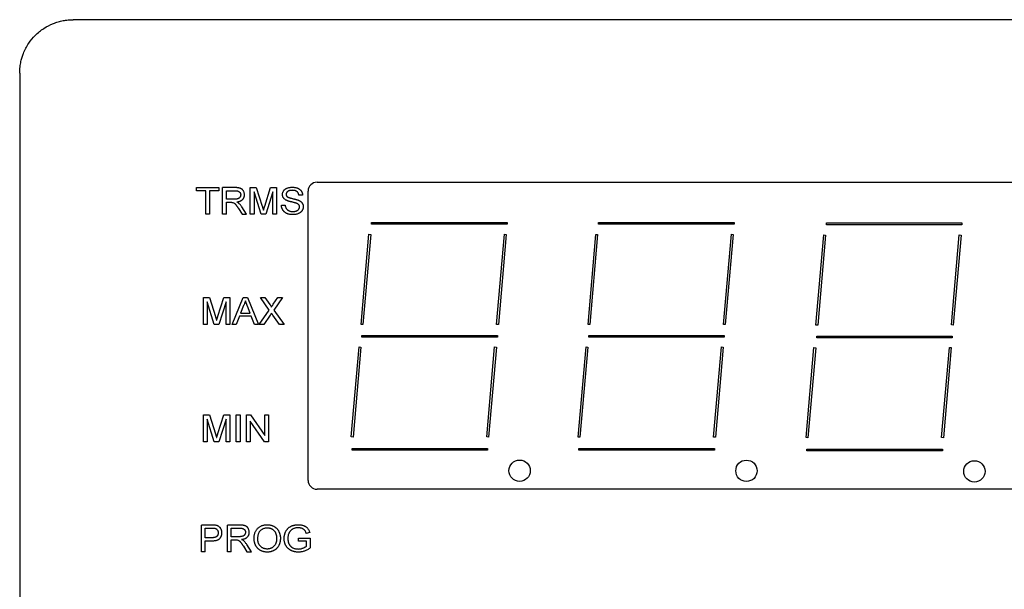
# Model space of a CAD drawing. Header units: millimetres. Extents: x 0 to 432, y 0 to 279.
# Tile 5 of 11: x 107 to 162, y 104 to 136. Entities that reach past the tile are written whole.
import ezdxf

# ---------------------------------------------------------------- set-up
doc = ezdxf.new("R2010")
doc.units = ezdxf.units.MM

msp = doc.modelspace()

# ---------------------------------------------------------------- linework, layer by layer
for p, q in [((199.96, 136.039), (109.96, 136.039)), ((106.96, 133.039), (106.96, 101.424)), ((123.68, 126.911), (186.23, 126.911)), ((116.908, 126.607), (118.158, 126.607)), ((116.908, 126.434), (116.908, 126.607)), ((117.427, 126.434), (116.908, 126.434)), ((117.427, 125.107), (117.427, 126.434)), ((118.158, 126.434), (117.639, 126.434)), ((117.639, 126.434), (117.639, 125.107)), ((118.158, 126.607), (118.158, 126.434)), ((119.057, 126.607), (118.37, 126.607)), ((118.37, 125.107), (118.37, 126.607)), ((118.581, 126.434), (119.065, 126.434)), ((118.581, 125.954), (118.581, 126.434)), ((119.927, 125.107), (119.927, 126.607)), ((119.927, 126.607), (120.263, 126.607)), ((120.538, 125.107), (120.139, 126.377)), ((120.139, 126.377), (120.139, 125.107)), ((120.263, 126.607), (120.6, 125.555)), ((120.742, 125.573), (121.074, 126.607)), ((121.197, 126.377), (120.795, 125.107)), ((121.074, 126.607), (121.408, 126.607)), ((121.197, 125.107), (121.197, 126.377)), ((121.408, 126.607), (121.408, 125.107)), ((123.18, 110.161), (123.18, 126.411)), ((119.016, 125.954), (118.581, 125.954)), ((118.581, 125.781), (118.816, 125.781)), ((118.581, 125.107), (118.581, 125.781)), ((122.87, 126.184), (122.658, 126.184)), ((119.269, 125.424), (119.471, 125.107)), ((119.719, 125.107), (119.456, 125.521)), ((121.677, 125.627), (121.889, 125.627)), ((117.639, 125.107), (117.427, 125.107)), ((118.581, 125.107), (118.37, 125.107)), ((119.471, 125.107), (119.719, 125.107)), ((120.139, 125.107), (119.927, 125.107)), ((120.795, 125.107), (120.538, 125.107)), ((121.408, 125.107), (121.197, 125.107)), ((126.753, 124.555), (126.753, 124.655)), ((126.753, 124.655), (134.373, 124.655)), ((134.373, 124.655), (134.373, 124.555)), ((139.512, 124.552), (139.512, 124.652)), ((139.512, 124.652), (147.132, 124.652)), ((147.132, 124.652), (147.132, 124.552)), ((152.331, 124.52), (152.331, 124.62)), ((152.331, 124.62), (159.951, 124.62)), ((159.951, 124.62), (159.951, 124.52)), ((134.373, 124.555), (126.753, 124.555)), ((147.132, 124.552), (139.512, 124.552)), ((159.951, 124.52), (152.331, 124.52)), ((126.161, 118.922), (126.604, 123.983)), ((126.703, 123.974), (126.261, 118.914)), ((126.604, 123.983), (126.703, 123.974)), ((133.781, 118.925), (134.224, 123.986)), ((134.324, 123.977), (133.881, 118.916)), ((134.224, 123.986), (134.324, 123.977)), ((138.92, 118.92), (139.362, 123.98)), ((139.462, 123.972), (139.019, 118.911)), ((139.362, 123.98), (139.462, 123.972)), ((146.54, 118.922), (146.983, 123.983)), ((147.082, 123.974), (146.639, 118.913)), ((146.983, 123.983), (147.082, 123.974)), ((151.739, 118.887), (152.181, 123.948)), ((152.281, 123.939), (151.838, 118.878)), ((152.181, 123.948), (152.281, 123.939)), ((159.359, 118.89), (159.801, 123.95)), ((159.901, 123.942), (159.458, 118.881)), ((159.801, 123.95), (159.901, 123.942)), ((117.295, 118.924), (117.295, 120.424)), ((117.295, 120.424), (117.631, 120.424)), ((117.906, 118.924), (117.507, 120.193)), ((117.507, 120.193), (117.507, 118.924)), ((117.631, 120.424), (117.968, 119.371)), ((118.11, 119.389), (118.442, 120.424)), ((118.564, 120.193), (118.163, 118.924)), ((118.442, 120.424), (118.776, 120.424)), ((118.564, 118.924), (118.564, 120.193)), ((118.776, 120.424), (118.776, 118.924)), ((118.916, 118.924), (119.533, 120.424)), ((119.533, 120.424), (119.769, 120.424)), ((119.769, 120.424), (120.386, 118.924)), ((120.497, 120.424), (120.754, 120.424)), ((120.992, 119.73), (120.497, 120.424)), ((120.754, 120.424), (121.03, 120.037)), ((121.219, 120.05), (121.484, 120.424)), ((121.747, 120.424), (121.252, 119.726)), ((121.484, 120.424), (121.747, 120.424)), ((119.546, 119.978), (119.385, 119.558)), ((119.917, 119.558), (119.767, 119.949)), ((120.42, 118.924), (120.992, 119.73)), ((121.252, 119.726), (121.824, 118.924)), ((119.319, 119.385), (119.141, 118.924)), ((119.983, 119.385), (119.319, 119.385)), ((119.385, 119.558), (119.917, 119.558)), ((120.161, 118.924), (119.983, 119.385)), ((121.053, 119.445), (120.683, 118.924)), ((121.567, 118.924), (121.192, 119.449)), ((117.507, 118.924), (117.295, 118.924)), ((118.163, 118.924), (117.906, 118.924)), ((118.776, 118.924), (118.564, 118.924)), ((119.141, 118.924), (118.916, 118.924)), ((120.386, 118.924), (120.161, 118.924)), ((120.683, 118.924), (120.42, 118.924)), ((121.824, 118.924), (121.567, 118.924)), ((126.261, 118.914), (126.161, 118.922)), ((133.881, 118.916), (133.781, 118.925)), ((139.019, 118.911), (138.92, 118.92)), ((146.639, 118.913), (146.54, 118.922)), ((151.838, 118.878), (151.739, 118.887)), ((159.458, 118.881), (159.359, 118.89)), ((126.203, 118.205), (126.203, 118.305)), ((126.203, 118.305), (133.823, 118.305)), ((133.823, 118.205), (126.203, 118.205)), ((133.823, 118.305), (133.823, 118.205)), ((138.962, 118.202), (138.962, 118.302)), ((138.962, 118.302), (146.582, 118.302)), ((146.582, 118.202), (138.962, 118.202)), ((146.582, 118.302), (146.582, 118.202)), ((151.781, 118.17), (151.781, 118.27)), ((151.781, 118.27), (159.401, 118.27)), ((159.401, 118.17), (151.781, 118.17)), ((159.401, 118.27), (159.401, 118.17)), ((125.608, 112.597), (126.05, 117.657)), ((126.15, 117.648), (125.707, 112.588)), ((126.05, 117.657), (126.15, 117.648)), ((133.228, 112.599), (133.67, 117.66)), ((133.77, 117.651), (133.327, 112.59)), ((133.67, 117.66), (133.77, 117.651)), ((138.366, 112.594), (138.809, 117.654)), ((138.909, 117.646), (138.466, 112.585)), ((138.809, 117.654), (138.909, 117.646)), ((145.986, 112.596), (146.429, 117.657)), ((146.529, 117.648), (146.086, 112.588)), ((146.429, 117.657), (146.529, 117.648)), ((151.185, 112.561), (151.628, 117.622)), ((151.727, 117.613), (151.285, 112.553)), ((151.628, 117.622), (151.727, 117.613)), ((158.805, 112.564), (159.248, 117.625)), ((159.348, 117.616), (158.905, 112.555)), ((159.248, 117.625), (159.348, 117.616)), ((117.295, 112.333), (117.295, 113.833)), ((117.295, 113.833), (117.631, 113.833)), ((117.906, 112.333), (117.507, 113.602)), ((117.507, 113.602), (117.507, 112.333)), ((117.631, 113.833), (117.968, 112.78)), ((118.11, 112.798), (118.442, 113.833)), ((118.564, 113.602), (118.163, 112.333)), ((118.442, 113.833), (118.776, 113.833)), ((118.564, 112.333), (118.564, 113.602)), ((118.776, 113.833), (118.776, 112.333)), ((119.141, 113.833), (119.353, 113.833)), ((119.141, 112.333), (119.141, 113.833)), ((119.353, 113.833), (119.353, 112.333)), ((119.718, 112.333), (119.718, 113.833)), ((119.718, 113.833), (119.943, 113.833)), ((119.943, 113.833), (120.738, 112.686)), ((120.738, 113.833), (120.949, 113.833)), ((120.738, 112.686), (120.738, 113.833)), ((120.949, 113.833), (120.949, 112.333)), ((120.724, 112.333), (119.93, 113.48)), ((119.93, 113.48), (119.93, 112.333)), ((125.707, 112.588), (125.608, 112.597)), ((133.327, 112.59), (133.228, 112.599)), ((138.466, 112.585), (138.366, 112.594)), ((146.086, 112.588), (145.986, 112.596)), ((151.285, 112.553), (151.185, 112.561)), ((158.905, 112.555), (158.805, 112.564)), ((117.507, 112.333), (117.295, 112.333)), ((118.163, 112.333), (117.906, 112.333)), ((118.776, 112.333), (118.564, 112.333)), ((119.353, 112.333), (119.141, 112.333)), ((119.93, 112.333), (119.718, 112.333)), ((120.949, 112.333), (120.724, 112.333)), ((125.653, 111.855), (125.653, 111.955)), ((125.653, 111.955), (133.273, 111.955)), ((133.273, 111.855), (125.653, 111.855)), ((133.273, 111.955), (133.273, 111.855)), ((138.412, 111.852), (138.412, 111.952)), ((138.412, 111.952), (146.032, 111.952)), ((146.032, 111.852), (138.412, 111.852)), ((146.032, 111.952), (146.032, 111.852)), ((151.231, 111.82), (151.231, 111.92)), ((151.231, 111.92), (158.851, 111.92)), ((158.851, 111.92), (158.851, 111.82)), ((158.851, 111.82), (151.231, 111.82)), ((186.23, 109.661), (123.68, 109.661)), ((117.179, 106.149), (117.179, 107.649)), ((117.749, 107.649), (117.179, 107.649)), ((117.39, 107.476), (117.768, 107.476)), ((117.39, 106.937), (117.39, 107.476)), ((118.64, 106.149), (118.64, 107.649)), ((119.327, 107.649), (118.64, 107.649)), ((118.852, 107.476), (119.335, 107.476)), ((118.852, 106.995), (118.852, 107.476)), ((117.772, 106.937), (117.39, 106.937)), ((119.286, 106.995), (118.852, 106.995)), ((122.64, 106.745), (122.64, 106.918)), ((122.64, 106.918), (123.294, 106.918)), ((123.269, 107.226), (123.075, 107.178)), ((123.294, 106.918), (123.294, 106.363)), ((117.39, 106.764), (117.773, 106.764)), ((117.39, 106.149), (117.39, 106.764)), ((118.852, 106.822), (119.086, 106.822)), ((118.852, 106.149), (118.852, 106.822)), ((119.539, 106.466), (119.742, 106.149)), ((119.99, 106.149), (119.726, 106.563)), ((123.082, 106.745), (122.64, 106.745)), ((123.082, 106.461), (123.082, 106.745)), ((117.39, 106.149), (117.179, 106.149)), ((118.852, 106.149), (118.64, 106.149)), ((119.742, 106.149), (119.99, 106.149))]:
    msp.add_line(p, q)
for centre in [(135.073, 110.699), (147.832, 110.696), (160.651, 110.664)]:
    msp.add_circle(centre, 0.6)
for centre, start, end in [((123.68, 126.411), 90, 180), ((123.68, 110.161), 180, 270)]:
    msp.add_arc(centre, 0.5, start, end)
for points, knots in [([(106.96, 133.039), (106.961, 133.099), (106.963, 133.217), (106.979, 133.387), (107.002, 133.544), (107.03, 133.688), (107.063, 133.82), (107.098, 133.939), (107.133, 134.045), (107.233, 134.309), (107.436, 134.698), (107.827, 135.177), (108.296, 135.56), (108.751, 135.797), (109.122, 135.924), (109.399, 135.99), (109.679, 136.031), (109.867, 136.036), (109.96, 136.039)], [0, 0, 0, 0, 0.042127, 0.081497, 0.118109, 0.151963, 0.18306, 0.2114, 0.236984, 0.259813, 0.403577, 0.529202, 0.659748, 0.780161, 0.836326, 0.891555, 0.946045, 1, 1, 1, 1]), ([(119.6, 126.203), (119.6, 126.223), (119.598, 126.262), (119.586, 126.32), (119.566, 126.375), (119.543, 126.418), (119.521, 126.451), (119.503, 126.473), (119.484, 126.494), (119.463, 126.512), (119.441, 126.529), (119.418, 126.544), (119.393, 126.557), (119.367, 126.568), (119.338, 126.577), (119.307, 126.585), (119.273, 126.592), (119.235, 126.598), (119.195, 126.602), (119.152, 126.605), (119.105, 126.607), (119.073, 126.607), (119.057, 126.607)], [0, 0, 0, 0, 0.077362, 0.152685, 0.227787, 0.303639, 0.341621, 0.378639, 0.414864, 0.45085, 0.486541, 0.521947, 0.557866, 0.594033, 0.632061, 0.673744, 0.718859, 0.767523, 0.819789, 0.875813, 0.935987, 1, 1, 1, 1]), ([(119.065, 126.434), (119.078, 126.434), (119.104, 126.434), (119.142, 126.431), (119.178, 126.426), (119.21, 126.418), (119.239, 126.409), (119.266, 126.398), (119.29, 126.384), (119.311, 126.368), (119.329, 126.351), (119.345, 126.333), (119.358, 126.313), (119.37, 126.293), (119.378, 126.271), (119.385, 126.248), (119.388, 126.223), (119.389, 126.207), (119.389, 126.198)], [0, 0, 0, 0, 0.089571, 0.173469, 0.251893, 0.324633, 0.392182, 0.456374, 0.516682, 0.573994, 0.629373, 0.682975, 0.735041, 0.786392, 0.838255, 0.890557, 0.944217, 1, 1, 1, 1]), ([(121.735, 126.216), (121.736, 126.235), (121.737, 126.272), (121.751, 126.326), (121.772, 126.378), (121.796, 126.42), (121.82, 126.451), (121.839, 126.474), (121.861, 126.494), (121.884, 126.514), (121.91, 126.531), (121.937, 126.548), (121.967, 126.563), (122.008, 126.581), (122.064, 126.599), (122.134, 126.615), (122.208, 126.625), (122.258, 126.626), (122.284, 126.627)], [0, 0, 0, 0, 0.072737, 0.144821, 0.217478, 0.293054, 0.331711, 0.370621, 0.409719, 0.449525, 0.490091, 0.531778, 0.574384, 0.618811, 0.709811, 0.803111, 0.899541, 1, 1, 1, 1]), ([(122.292, 126.454), (122.278, 126.453), (122.25, 126.453), (122.209, 126.45), (122.171, 126.445), (122.137, 126.438), (122.105, 126.428), (122.077, 126.417), (122.051, 126.404), (122.029, 126.389), (122.01, 126.371), (121.993, 126.354), (121.979, 126.335), (121.967, 126.316), (121.958, 126.295), (121.951, 126.274), (121.947, 126.252), (121.947, 126.237), (121.947, 126.23)], [0, 0, 0, 0, 0.0945698, 0.1828904, 0.265149, 0.341114, 0.4125025, 0.4783741, 0.5405122, 0.5991148, 0.6545672, 0.7076095, 0.7578228, 0.8063568, 0.8548207, 0.9026665, 0.9503744, 1, 1, 1, 1]), ([(122.284, 126.627), (122.312, 126.626), (122.366, 126.625), (122.446, 126.615), (122.52, 126.598), (122.578, 126.579), (122.621, 126.56), (122.652, 126.545), (122.68, 126.527), (122.707, 126.508), (122.731, 126.488), (122.754, 126.466), (122.775, 126.443), (122.793, 126.418), (122.81, 126.392), (122.825, 126.365), (122.838, 126.337), (122.848, 126.308), (122.857, 126.278), (122.863, 126.248), (122.868, 126.216), (122.869, 126.195), (122.87, 126.184)], [0, 0, 0, 0, 0.102544, 0.199543, 0.291513, 0.379926, 0.422693, 0.464099, 0.504328, 0.543933, 0.582684, 0.620985, 0.659094, 0.697006, 0.734869, 0.772369, 0.809379, 0.846772, 0.884172, 0.922282, 0.960734, 1, 1, 1, 1]), ([(122.658, 126.184), (122.657, 126.195), (122.654, 126.216), (122.646, 126.247), (122.637, 126.275), (122.625, 126.301), (122.611, 126.325), (122.594, 126.347), (122.576, 126.368), (122.554, 126.386), (122.531, 126.402), (122.504, 126.416), (122.475, 126.427), (122.444, 126.437), (122.41, 126.444), (122.373, 126.45), (122.333, 126.453), (122.306, 126.453), (122.292, 126.454)], [0, 0, 0, 0, 0.064067, 0.125455, 0.184174, 0.240553, 0.295421, 0.349469, 0.40345, 0.457969, 0.513734, 0.571929, 0.633204, 0.697548, 0.766563, 0.839488, 0.917179, 1, 1, 1, 1]), ([(118.816, 125.781), (118.828, 125.781), (118.85, 125.781), (118.881, 125.779), (118.907, 125.777), (118.922, 125.775), (118.928, 125.774)], [0, 0, 0, 0, 0.321684, 0.595827, 0.819911, 1, 1, 1, 1]), ([(118.928, 125.774), (118.944, 125.769), (118.976, 125.76), (119.015, 125.739), (119.046, 125.717), (119.07, 125.694), (119.097, 125.666), (119.119, 125.639), (119.138, 125.614), (119.154, 125.593), (119.171, 125.57), (119.189, 125.544), (119.207, 125.517), (119.227, 125.488), (119.248, 125.457), (119.262, 125.435), (119.269, 125.424)], [0, 0, 0, 0, 0.097998, 0.201157, 0.258824, 0.325606, 0.402089, 0.489519, 0.537927, 0.590658, 0.647839, 0.709487, 0.775123, 0.845585, 0.920541, 1, 1, 1, 1]), ([(119.389, 126.198), (119.389, 126.187), (119.388, 126.164), (119.38, 126.13), (119.367, 126.098), (119.349, 126.068), (119.327, 126.039), (119.3, 126.015), (119.268, 125.995), (119.23, 125.979), (119.187, 125.968), (119.137, 125.96), (119.079, 125.955), (119.038, 125.954), (119.016, 125.954)], [0, 0, 0, 0, 0.068523, 0.135577, 0.203904, 0.273946, 0.344592, 0.416169, 0.489889, 0.568174, 0.655134, 0.755201, 0.870368, 1, 1, 1, 1]), ([(119.17, 125.8), (119.188, 125.802), (119.222, 125.808), (119.272, 125.818), (119.318, 125.832), (119.361, 125.848), (119.4, 125.866), (119.436, 125.887), (119.467, 125.911), (119.496, 125.937), (119.52, 125.965), (119.542, 125.994), (119.56, 126.025), (119.575, 126.058), (119.586, 126.092), (119.594, 126.128), (119.6, 126.165), (119.6, 126.19), (119.6, 126.203)], [0, 0, 0, 0, 0.082564, 0.160304, 0.233717, 0.30365, 0.369336, 0.431863, 0.492444, 0.550753, 0.607827, 0.663162, 0.718034, 0.772818, 0.827697, 0.883419, 0.941033, 1, 1, 1, 1]), ([(119.29, 125.723), (119.283, 125.729), (119.267, 125.743), (119.239, 125.762), (119.206, 125.781), (119.183, 125.793), (119.17, 125.8)], [0, 0, 0, 0, 0.207619, 0.443325, 0.705548, 1, 1, 1, 1]), ([(119.456, 125.521), (119.443, 125.541), (119.417, 125.579), (119.376, 125.631), (119.334, 125.679), (119.305, 125.709), (119.29, 125.723)], [0, 0, 0, 0, 0.267067, 0.522007, 0.76656, 1, 1, 1, 1]), ([(121.963, 125.892), (121.944, 125.901), (121.909, 125.919), (121.863, 125.953), (121.823, 125.989), (121.791, 126.029), (121.766, 126.072), (121.748, 126.118), (121.737, 126.166), (121.736, 126.199), (121.735, 126.216)], [0, 0, 0, 0, 0.1465448, 0.2817118, 0.4094707, 0.5307543, 0.6482287, 0.764113, 0.8800504, 1, 1, 1, 1]), ([(121.947, 126.23), (121.947, 126.217), (121.948, 126.192), (121.96, 126.156), (121.979, 126.123), (121.996, 126.106), (122.005, 126.097)], [0, 0, 0, 0, 0.25867, 0.503652, 0.74798, 1, 1, 1, 1]), ([(122.526, 125.726), (122.52, 125.728), (122.507, 125.733), (122.485, 125.739), (122.459, 125.747), (122.427, 125.756), (122.392, 125.765), (122.351, 125.775), (122.306, 125.787), (122.258, 125.798), (122.209, 125.81), (122.163, 125.822), (122.121, 125.834), (122.082, 125.846), (122.047, 125.858), (122.015, 125.869), (121.987, 125.88), (121.971, 125.888), (121.963, 125.892)], [0, 0, 0, 0, 0.031513, 0.070613, 0.118127, 0.172792, 0.235615, 0.306736, 0.385167, 0.471902, 0.559254, 0.640539, 0.715414, 0.784262, 0.847267, 0.904313, 0.954971, 1, 1, 1, 1]), ([(122.005, 126.097), (122.011, 126.093), (122.023, 126.083), (122.047, 126.07), (122.076, 126.057), (122.11, 126.044), (122.151, 126.031), (122.197, 126.017), (122.249, 126.004), (122.305, 125.991), (122.362, 125.978), (122.415, 125.965), (122.464, 125.953), (122.509, 125.941), (122.549, 125.929), (122.584, 125.918), (122.614, 125.907), (122.633, 125.899), (122.641, 125.896)], [0, 0, 0, 0, 0.032014, 0.0717778, 0.1191274, 0.1743356, 0.2375736, 0.3090803, 0.3892301, 0.4776505, 0.5669443, 0.6494864, 0.7248477, 0.7935878, 0.8553023, 0.9104594, 0.9585358, 1, 1, 1, 1]), ([(122.697, 125.523), (122.696, 125.534), (122.695, 125.555), (122.688, 125.586), (122.676, 125.614), (122.659, 125.641), (122.636, 125.666), (122.605, 125.688), (122.568, 125.708), (122.541, 125.72), (122.526, 125.726)], [0, 0, 0, 0, 0.114278, 0.223826, 0.330243, 0.439424, 0.55514, 0.686202, 0.833589, 1, 1, 1, 1]), ([(122.641, 125.896), (122.652, 125.891), (122.674, 125.881), (122.705, 125.865), (122.734, 125.847), (122.76, 125.829), (122.784, 125.809), (122.806, 125.789), (122.826, 125.767), (122.843, 125.745), (122.858, 125.721), (122.872, 125.697), (122.883, 125.672), (122.892, 125.646), (122.899, 125.619), (122.904, 125.591), (122.908, 125.562), (122.908, 125.543), (122.908, 125.533)], [0, 0, 0, 0, 0.075907, 0.149008, 0.218691, 0.285211, 0.349743, 0.412201, 0.472465, 0.531821, 0.590164, 0.647324, 0.704788, 0.762019, 0.820174, 0.878746, 0.938618, 1, 1, 1, 1]), ([(120.6, 125.555), (120.604, 125.543), (120.611, 125.52), (120.621, 125.487), (120.631, 125.456), (120.64, 125.427), (120.648, 125.401), (120.655, 125.377), (120.662, 125.355), (120.666, 125.341), (120.668, 125.335)], [0, 0, 0, 0, 0.162463, 0.314193, 0.454803, 0.58468, 0.704681, 0.813567, 0.911715, 1, 1, 1, 1]), ([(120.668, 125.335), (120.67, 125.342), (120.674, 125.357), (120.681, 125.381), (120.69, 125.407), (120.698, 125.435), (120.708, 125.466), (120.718, 125.5), (120.73, 125.535), (120.738, 125.56), (120.742, 125.573)], [0, 0, 0, 0, 0.089173, 0.189767, 0.299478, 0.419107, 0.549008, 0.689184, 0.839636, 1, 1, 1, 1]), ([(122.337, 125.088), (122.32, 125.088), (122.286, 125.089), (122.237, 125.092), (122.189, 125.096), (122.144, 125.103), (122.101, 125.112), (122.06, 125.123), (122.022, 125.136), (121.985, 125.15), (121.95, 125.167), (121.918, 125.186), (121.887, 125.207), (121.858, 125.23), (121.831, 125.254), (121.806, 125.281), (121.783, 125.31), (121.762, 125.34), (121.743, 125.372), (121.726, 125.406), (121.712, 125.44), (121.701, 125.475), (121.691, 125.512), (121.684, 125.549), (121.679, 125.587), (121.678, 125.614), (121.677, 125.627)], [0, 0, 0, 0, 0.0536034, 0.1051001, 0.1545622, 0.2021249, 0.2479199, 0.2920134, 0.3342359, 0.3754422, 0.415532, 0.4545628, 0.4931595, 0.5315355, 0.5696958, 0.6078381, 0.6461654, 0.6849386, 0.723856, 0.7624018, 0.8010494, 0.8400008, 0.8789257, 0.9184529, 0.9588832, 1, 1, 1, 1]), ([(121.889, 125.627), (121.891, 125.608), (121.896, 125.571), (121.91, 125.519), (121.927, 125.473), (121.949, 125.431), (121.977, 125.394), (122.011, 125.361), (122.053, 125.332), (122.1, 125.307), (122.152, 125.287), (122.208, 125.272), (122.267, 125.263), (122.307, 125.262), (122.328, 125.261)], [0, 0, 0, 0, 0.090199, 0.173491, 0.251118, 0.32393, 0.394973, 0.469035, 0.547563, 0.631781, 0.719906, 0.810184, 0.903182, 1, 1, 1, 1]), ([(122.328, 125.261), (122.346, 125.262), (122.381, 125.262), (122.433, 125.27), (122.481, 125.28), (122.526, 125.296), (122.566, 125.315), (122.601, 125.338), (122.631, 125.364), (122.655, 125.394), (122.673, 125.425), (122.687, 125.457), (122.695, 125.49), (122.696, 125.512), (122.697, 125.523)], [0, 0, 0, 0, 0.108682, 0.211639, 0.308919, 0.403088, 0.491959, 0.574711, 0.652908, 0.72802, 0.799966, 0.86845, 0.934737, 1, 1, 1, 1]), ([(122.908, 125.533), (122.908, 125.523), (122.907, 125.504), (122.904, 125.475), (122.899, 125.446), (122.891, 125.418), (122.881, 125.39), (122.869, 125.362), (122.854, 125.336), (122.838, 125.309), (122.819, 125.284), (122.799, 125.26), (122.776, 125.237), (122.752, 125.216), (122.725, 125.196), (122.697, 125.178), (122.666, 125.161), (122.623, 125.141), (122.566, 125.119), (122.493, 125.102), (122.416, 125.09), (122.364, 125.089), (122.337, 125.088)], [0, 0, 0, 0, 0.036496, 0.07282, 0.108798, 0.144729, 0.181448, 0.218435, 0.256061, 0.294675, 0.333822, 0.37289, 0.412357, 0.452192, 0.493122, 0.534617, 0.577588, 0.621694, 0.711886, 0.804298, 0.899807, 1, 1, 1, 1]), ([(119.651, 120.251), (119.645, 120.227), (119.633, 120.181), (119.609, 120.112), (119.58, 120.044), (119.558, 120), (119.546, 119.978)], [0, 0, 0, 0, 0.244591, 0.491747, 0.743592, 1, 1, 1, 1]), ([(119.767, 119.949), (119.761, 119.964), (119.75, 119.994), (119.733, 120.037), (119.717, 120.079), (119.702, 120.117), (119.688, 120.154), (119.675, 120.188), (119.663, 120.22), (119.655, 120.241), (119.651, 120.251)], [0, 0, 0, 0, 0.152036, 0.296465, 0.432623, 0.562042, 0.682323, 0.795864, 0.902335, 1, 1, 1, 1]), ([(121.03, 120.037), (121.036, 120.028), (121.049, 120.01), (121.067, 119.985), (121.081, 119.962), (121.093, 119.944), (121.101, 119.928), (121.108, 119.915), (121.111, 119.905), (121.111, 119.9), (121.111, 119.898)], [0, 0, 0, 0, 0.214439, 0.402737, 0.565442, 0.70212, 0.813565, 0.899375, 0.961219, 1, 1, 1, 1]), ([(121.111, 119.898), (121.119, 119.908), (121.135, 119.931), (121.16, 119.967), (121.189, 120.007), (121.209, 120.035), (121.219, 120.05)], [0, 0, 0, 0, 0.209294, 0.446319, 0.709761, 1, 1, 1, 1]), ([(117.968, 119.371), (117.971, 119.359), (117.978, 119.336), (117.989, 119.303), (117.999, 119.272), (118.008, 119.243), (118.016, 119.217), (118.023, 119.193), (118.03, 119.171), (118.034, 119.157), (118.036, 119.151)], [0, 0, 0, 0, 0.1624627, 0.3141934, 0.4548026, 0.5846799, 0.7046813, 0.8135671, 0.9117154, 1, 1, 1, 1]), ([(118.036, 119.151), (118.038, 119.158), (118.042, 119.173), (118.049, 119.197), (118.058, 119.223), (118.066, 119.252), (118.076, 119.283), (118.086, 119.316), (118.098, 119.352), (118.106, 119.376), (118.11, 119.389)], [0, 0, 0, 0, 0.089173, 0.189767, 0.299478, 0.419107, 0.549008, 0.689184, 0.839636, 1, 1, 1, 1]), ([(121.124, 119.545), (121.116, 119.534), (121.102, 119.514), (121.083, 119.487), (121.067, 119.465), (121.057, 119.451), (121.053, 119.445)], [0, 0, 0, 0, 0.322654, 0.595583, 0.823369, 1, 1, 1, 1]), ([(121.192, 119.449), (121.181, 119.464), (121.159, 119.497), (121.136, 119.529), (121.124, 119.545)], [0, 0, 0, 0, 0.488341, 1, 1, 1, 1]), ([(117.968, 112.78), (117.971, 112.768), (117.978, 112.745), (117.989, 112.712), (117.999, 112.681), (118.008, 112.652), (118.016, 112.626), (118.023, 112.602), (118.03, 112.58), (118.034, 112.566), (118.036, 112.56)], [0, 0, 0, 0, 0.1624627, 0.3141934, 0.4548026, 0.5846799, 0.7046813, 0.8135671, 0.9117154, 1, 1, 1, 1]), ([(118.036, 112.56), (118.038, 112.567), (118.042, 112.582), (118.049, 112.606), (118.058, 112.632), (118.066, 112.661), (118.076, 112.692), (118.086, 112.725), (118.098, 112.761), (118.106, 112.785), (118.11, 112.798)], [0, 0, 0, 0, 0.089173, 0.189767, 0.299478, 0.419107, 0.549008, 0.689184, 0.839636, 1, 1, 1, 1]), ([(117.979, 107.635), (117.972, 107.636), (117.957, 107.638), (117.934, 107.641), (117.909, 107.644), (117.881, 107.645), (117.851, 107.647), (117.819, 107.648), (117.785, 107.649), (117.761, 107.649), (117.749, 107.649)], [0, 0, 0, 0, 0.092348, 0.193542, 0.303512, 0.423667, 0.554157, 0.692401, 0.840996, 1, 1, 1, 1]), ([(117.768, 107.476), (117.779, 107.476), (117.799, 107.476), (117.829, 107.475), (117.855, 107.474), (117.879, 107.473), (117.901, 107.471), (117.92, 107.469), (117.936, 107.466), (117.946, 107.464), (117.951, 107.463)], [0, 0, 0, 0, 0.173827, 0.334561, 0.480586, 0.612026, 0.730501, 0.834638, 0.924409, 1, 1, 1, 1]), ([(117.951, 107.463), (117.963, 107.459), (117.987, 107.451), (118.02, 107.43), (118.05, 107.405), (118.075, 107.374), (118.096, 107.339), (118.11, 107.299), (118.119, 107.257), (118.12, 107.227), (118.121, 107.212)], [0, 0, 0, 0, 0.118867, 0.235719, 0.353266, 0.475644, 0.601043, 0.7281, 0.859743, 1, 1, 1, 1]), ([(118.332, 107.218), (118.332, 107.236), (118.331, 107.272), (118.322, 107.324), (118.308, 107.374), (118.288, 107.421), (118.263, 107.465), (118.234, 107.504), (118.202, 107.538), (118.166, 107.566), (118.125, 107.59), (118.081, 107.61), (118.031, 107.625), (117.997, 107.632), (117.979, 107.635)], [0, 0, 0, 0, 0.09061, 0.178209, 0.264102, 0.349885, 0.43315, 0.513228, 0.590292, 0.666093, 0.743416, 0.823756, 0.909126, 1, 1, 1, 1]), ([(119.871, 107.245), (119.87, 107.265), (119.869, 107.304), (119.856, 107.362), (119.836, 107.417), (119.813, 107.46), (119.791, 107.492), (119.773, 107.515), (119.754, 107.535), (119.733, 107.554), (119.711, 107.571), (119.688, 107.586), (119.663, 107.599), (119.637, 107.61), (119.609, 107.619), (119.577, 107.627), (119.543, 107.634), (119.506, 107.64), (119.466, 107.643), (119.422, 107.647), (119.376, 107.649), (119.344, 107.649), (119.327, 107.649)], [0, 0, 0, 0, 0.077362, 0.152685, 0.227787, 0.303639, 0.341621, 0.378639, 0.414864, 0.45085, 0.486541, 0.521947, 0.557866, 0.594033, 0.632061, 0.673744, 0.718859, 0.767523, 0.819789, 0.875813, 0.935987, 1, 1, 1, 1]), ([(119.335, 107.476), (119.349, 107.476), (119.375, 107.476), (119.413, 107.472), (119.448, 107.467), (119.48, 107.46), (119.51, 107.451), (119.536, 107.439), (119.56, 107.426), (119.581, 107.41), (119.6, 107.393), (119.616, 107.375), (119.629, 107.355), (119.64, 107.334), (119.649, 107.312), (119.655, 107.289), (119.659, 107.265), (119.659, 107.248), (119.659, 107.24)], [0, 0, 0, 0, 0.0895714, 0.1734687, 0.2518931, 0.3246327, 0.3921816, 0.4563738, 0.516682, 0.5739937, 0.6293727, 0.6829752, 0.7350412, 0.7863925, 0.8382552, 0.8905573, 0.9442173, 1, 1, 1, 1]), ([(120.14, 106.879), (120.141, 106.909), (120.142, 106.968), (120.152, 107.053), (120.168, 107.133), (120.19, 107.209), (120.219, 107.279), (120.255, 107.344), (120.298, 107.405), (120.346, 107.46), (120.4, 107.508), (120.457, 107.551), (120.519, 107.588), (120.584, 107.617), (120.653, 107.64), (120.726, 107.656), (120.803, 107.666), (120.855, 107.668), (120.882, 107.668)], [0, 0, 0, 0, 0.073828, 0.143868, 0.210619, 0.274572, 0.33664, 0.397289, 0.457126, 0.517068, 0.576606, 0.635137, 0.69313, 0.751462, 0.810799, 0.871537, 0.934528, 1, 1, 1, 1]), ([(120.352, 106.877), (120.352, 106.904), (120.353, 106.955), (120.361, 107.03), (120.372, 107.099), (120.389, 107.162), (120.412, 107.218), (120.438, 107.269), (120.47, 107.315), (120.507, 107.353), (120.548, 107.386), (120.59, 107.415), (120.634, 107.44), (120.68, 107.46), (120.728, 107.476), (120.778, 107.487), (120.83, 107.494), (120.865, 107.495), (120.883, 107.495)], [0, 0, 0, 0, 0.0870408, 0.1676352, 0.2427823, 0.3127958, 0.3783848, 0.4401037, 0.4994657, 0.55687, 0.6133574, 0.668465, 0.7228255, 0.7770482, 0.8309463, 0.886158, 0.9421704, 1, 1, 1, 1]), ([(120.882, 107.668), (120.899, 107.668), (120.934, 107.667), (120.986, 107.663), (121.036, 107.655), (121.085, 107.644), (121.133, 107.63), (121.18, 107.613), (121.225, 107.593), (121.268, 107.57), (121.31, 107.544), (121.349, 107.516), (121.386, 107.485), (121.42, 107.452), (121.452, 107.417), (121.481, 107.379), (121.507, 107.338), (121.531, 107.295), (121.552, 107.251), (121.571, 107.205), (121.586, 107.157), (121.599, 107.108), (121.609, 107.057), (121.616, 107.005), (121.62, 106.951), (121.621, 106.915), (121.621, 106.897)], [0, 0, 0, 0, 0.044046, 0.087236, 0.129516, 0.171274, 0.21268, 0.253672, 0.294769, 0.335839, 0.376728, 0.41686, 0.45664, 0.496269, 0.535782, 0.575409, 0.615721, 0.656371, 0.69766, 0.738864, 0.780635, 0.822805, 0.86588, 0.909539, 0.954204, 1, 1, 1, 1]), ([(120.883, 107.495), (120.895, 107.495), (120.92, 107.494), (120.957, 107.491), (120.993, 107.485), (121.028, 107.477), (121.062, 107.467), (121.095, 107.454), (121.128, 107.439), (121.159, 107.421), (121.188, 107.402), (121.217, 107.381), (121.243, 107.357), (121.267, 107.332), (121.29, 107.305), (121.31, 107.276), (121.329, 107.245), (121.346, 107.213), (121.361, 107.178), (121.374, 107.142), (121.385, 107.105), (121.394, 107.067), (121.401, 107.026), (121.406, 106.985), (121.409, 106.942), (121.409, 106.913), (121.409, 106.898)], [0, 0, 0, 0, 0.042234, 0.083271, 0.124028, 0.163929, 0.203463, 0.24303, 0.282598, 0.322492, 0.362168, 0.401634, 0.440556, 0.47941, 0.518445, 0.558052, 0.598041, 0.639096, 0.6808, 0.72319, 0.766542, 0.810586, 0.856135, 0.902717, 0.950407, 1, 1, 1, 1]), ([(121.832, 106.892), (121.833, 106.91), (121.833, 106.945), (121.838, 106.998), (121.845, 107.051), (121.856, 107.102), (121.869, 107.152), (121.886, 107.201), (121.906, 107.25), (121.928, 107.297), (121.954, 107.343), (121.982, 107.385), (122.012, 107.425), (122.046, 107.462), (122.082, 107.495), (122.121, 107.526), (122.162, 107.553), (122.206, 107.577), (122.252, 107.599), (122.3, 107.617), (122.35, 107.633), (122.401, 107.646), (122.454, 107.656), (122.509, 107.663), (122.565, 107.667), (122.604, 107.668), (122.623, 107.668)], [0, 0, 0, 0, 0.042981, 0.085379, 0.127573, 0.169233, 0.210747, 0.252343, 0.294018, 0.335997, 0.377799, 0.418341, 0.458381, 0.497794, 0.537193, 0.576518, 0.615995, 0.656071, 0.696556, 0.737519, 0.779044, 0.821366, 0.864347, 0.90841, 0.953659, 1, 1, 1, 1]), ([(122.619, 107.495), (122.596, 107.495), (122.552, 107.494), (122.487, 107.486), (122.427, 107.473), (122.372, 107.455), (122.323, 107.433), (122.278, 107.408), (122.238, 107.379), (122.203, 107.347), (122.173, 107.312), (122.146, 107.276), (122.123, 107.239), (122.11, 107.212), (122.104, 107.199)], [0, 0, 0, 0, 0.109409, 0.211821, 0.30813, 0.39922, 0.485176, 0.566065, 0.643647, 0.717989, 0.79007, 0.860704, 0.930488, 1, 1, 1, 1]), ([(123.075, 107.178), (123.069, 107.195), (123.057, 107.229), (123.037, 107.277), (123.013, 107.318), (122.988, 107.355), (122.958, 107.386), (122.923, 107.413), (122.882, 107.437), (122.836, 107.458), (122.786, 107.475), (122.733, 107.486), (122.677, 107.494), (122.639, 107.495), (122.619, 107.495)], [0, 0, 0, 0, 0.093438, 0.179182, 0.257154, 0.328786, 0.39843, 0.471754, 0.54937, 0.633296, 0.720895, 0.810658, 0.903435, 1, 1, 1, 1]), ([(122.623, 107.668), (122.651, 107.668), (122.705, 107.666), (122.785, 107.657), (122.861, 107.64), (122.921, 107.621), (122.966, 107.603), (122.998, 107.588), (123.028, 107.571), (123.056, 107.554), (123.083, 107.535), (123.107, 107.515), (123.129, 107.493), (123.157, 107.462), (123.188, 107.419), (123.221, 107.362), (123.248, 107.297), (123.262, 107.25), (123.269, 107.226)], [0, 0, 0, 0, 0.097934, 0.191893, 0.281999, 0.369609, 0.41223, 0.453485, 0.49349, 0.532071, 0.570168, 0.607395, 0.643495, 0.679628, 0.752637, 0.829874, 0.912055, 1, 1, 1, 1]), ([(118.121, 107.212), (118.121, 107.201), (118.12, 107.181), (118.116, 107.151), (118.11, 107.122), (118.102, 107.096), (118.09, 107.072), (118.077, 107.049), (118.06, 107.028), (118.042, 107.009), (118.02, 106.992), (117.994, 106.977), (117.966, 106.965), (117.933, 106.955), (117.898, 106.947), (117.859, 106.941), (117.817, 106.938), (117.787, 106.938), (117.772, 106.937)], [0, 0, 0, 0, 0.062051, 0.121601, 0.177776, 0.231931, 0.285302, 0.336952, 0.388693, 0.440891, 0.494756, 0.551674, 0.612776, 0.678336, 0.74969, 0.82669, 0.910208, 1, 1, 1, 1]), ([(117.773, 106.764), (117.799, 106.765), (117.847, 106.766), (117.918, 106.771), (117.982, 106.782), (118.04, 106.796), (118.092, 106.814), (118.138, 106.837), (118.178, 106.864), (118.211, 106.895), (118.24, 106.929), (118.265, 106.965), (118.286, 107.003), (118.303, 107.042), (118.316, 107.084), (118.326, 107.127), (118.332, 107.172), (118.332, 107.202), (118.332, 107.218)], [0, 0, 0, 0, 0.092532, 0.17803, 0.256947, 0.329303, 0.396024, 0.457992, 0.515893, 0.571255, 0.625227, 0.677762, 0.729962, 0.782193, 0.8348, 0.888374, 0.94329, 1, 1, 1, 1]), ([(119.659, 107.24), (119.659, 107.228), (119.658, 107.206), (119.65, 107.172), (119.638, 107.14), (119.62, 107.109), (119.598, 107.081), (119.57, 107.057), (119.538, 107.037), (119.501, 107.021), (119.458, 107.009), (119.407, 107.001), (119.349, 106.996), (119.308, 106.995), (119.286, 106.995)], [0, 0, 0, 0, 0.068523, 0.135577, 0.203904, 0.273946, 0.344592, 0.416169, 0.489889, 0.568174, 0.655134, 0.755201, 0.870368, 1, 1, 1, 1]), ([(119.441, 106.841), (119.458, 106.844), (119.493, 106.849), (119.543, 106.86), (119.589, 106.874), (119.631, 106.89), (119.67, 106.908), (119.706, 106.929), (119.738, 106.952), (119.766, 106.978), (119.791, 107.006), (119.812, 107.036), (119.83, 107.067), (119.845, 107.099), (119.857, 107.133), (119.865, 107.169), (119.87, 107.206), (119.871, 107.232), (119.871, 107.245)], [0, 0, 0, 0, 0.082564, 0.160304, 0.233717, 0.30365, 0.369336, 0.431863, 0.492444, 0.550753, 0.607827, 0.663162, 0.718034, 0.772818, 0.827697, 0.883419, 0.941033, 1, 1, 1, 1]), ([(120.881, 106.13), (120.862, 106.13), (120.827, 106.13), (120.774, 106.136), (120.723, 106.143), (120.674, 106.154), (120.625, 106.169), (120.578, 106.186), (120.533, 106.207), (120.489, 106.23), (120.448, 106.257), (120.409, 106.286), (120.372, 106.317), (120.338, 106.351), (120.307, 106.387), (120.278, 106.425), (120.252, 106.465), (120.228, 106.508), (120.208, 106.552), (120.19, 106.597), (120.174, 106.642), (120.162, 106.688), (120.152, 106.735), (120.145, 106.783), (120.141, 106.831), (120.14, 106.863), (120.14, 106.879)], [0, 0, 0, 0, 0.045873, 0.090387, 0.134198, 0.177276, 0.219831, 0.26223, 0.304186, 0.346475, 0.388386, 0.429555, 0.470201, 0.510732, 0.550993, 0.591347, 0.632261, 0.673534, 0.714903, 0.755823, 0.796425, 0.837024, 0.877395, 0.91807, 0.958711, 1, 1, 1, 1]), ([(120.879, 106.303), (120.861, 106.303), (120.824, 106.304), (120.771, 106.312), (120.72, 106.323), (120.671, 106.341), (120.625, 106.362), (120.581, 106.388), (120.54, 106.42), (120.501, 106.456), (120.466, 106.496), (120.435, 106.54), (120.409, 106.587), (120.388, 106.638), (120.372, 106.693), (120.36, 106.751), (120.353, 106.813), (120.352, 106.855), (120.352, 106.877)], [0, 0, 0, 0, 0.06344, 0.124634, 0.184133, 0.242209, 0.30045, 0.358382, 0.41731, 0.47767, 0.538615, 0.599351, 0.66068, 0.723349, 0.788158, 0.855616, 0.925948, 1, 1, 1, 1]), ([(121.409, 106.898), (121.409, 106.875), (121.408, 106.83), (121.401, 106.765), (121.389, 106.703), (121.373, 106.646), (121.352, 106.593), (121.326, 106.543), (121.296, 106.498), (121.261, 106.457), (121.222, 106.421), (121.181, 106.389), (121.137, 106.363), (121.09, 106.341), (121.041, 106.324), (120.99, 106.311), (120.935, 106.304), (120.898, 106.303), (120.879, 106.303)], [0, 0, 0, 0, 0.076879, 0.149775, 0.219157, 0.285141, 0.348414, 0.409979, 0.470111, 0.529824, 0.588908, 0.646569, 0.703229, 0.760161, 0.817736, 0.876479, 0.937141, 1, 1, 1, 1]), ([(121.621, 106.897), (121.621, 106.878), (121.62, 106.841), (121.615, 106.787), (121.608, 106.734), (121.598, 106.682), (121.584, 106.633), (121.568, 106.584), (121.548, 106.537), (121.526, 106.492), (121.501, 106.449), (121.474, 106.408), (121.444, 106.37), (121.411, 106.335), (121.376, 106.302), (121.339, 106.272), (121.299, 106.245), (121.257, 106.221), (121.213, 106.2), (121.168, 106.181), (121.122, 106.165), (121.075, 106.152), (121.028, 106.142), (120.979, 106.135), (120.93, 106.131), (120.897, 106.13), (120.881, 106.13)], [0, 0, 0, 0, 0.046661, 0.092208, 0.136539, 0.180262, 0.223393, 0.265979, 0.30836, 0.350531, 0.392212, 0.43304, 0.47338, 0.513311, 0.553057, 0.592849, 0.633121, 0.6739, 0.714613, 0.755316, 0.795685, 0.836024, 0.876502, 0.917075, 0.958352, 1, 1, 1, 1]), ([(122.64, 106.13), (122.621, 106.13), (122.583, 106.131), (122.526, 106.135), (122.471, 106.142), (122.418, 106.153), (122.365, 106.166), (122.314, 106.182), (122.265, 106.201), (122.217, 106.223), (122.171, 106.248), (122.127, 106.275), (122.087, 106.305), (122.05, 106.338), (122.015, 106.373), (121.983, 106.411), (121.955, 106.452), (121.929, 106.495), (121.906, 106.54), (121.887, 106.586), (121.87, 106.634), (121.856, 106.683), (121.845, 106.733), (121.838, 106.785), (121.833, 106.838), (121.833, 106.874), (121.832, 106.892)], [0, 0, 0, 0, 0.046116, 0.091159, 0.135237, 0.178748, 0.221841, 0.264669, 0.307076, 0.349302, 0.391095, 0.431996, 0.472141, 0.511782, 0.551172, 0.590553, 0.630188, 0.670254, 0.710629, 0.750764, 0.791239, 0.83184, 0.872859, 0.914353, 0.956765, 1, 1, 1, 1]), ([(122.104, 107.199), (122.095, 107.176), (122.076, 107.129), (122.058, 107.055), (122.046, 106.978), (122.045, 106.926), (122.044, 106.9)], [0, 0, 0, 0, 0.24412, 0.49054, 0.741535, 1, 1, 1, 1]), ([(122.044, 106.9), (122.044, 106.883), (122.045, 106.852), (122.048, 106.805), (122.054, 106.76), (122.061, 106.717), (122.072, 106.677), (122.084, 106.638), (122.099, 106.601), (122.116, 106.567), (122.135, 106.534), (122.156, 106.504), (122.18, 106.475), (122.205, 106.45), (122.233, 106.426), (122.262, 106.404), (122.294, 106.385), (122.339, 106.361), (122.398, 106.338), (122.47, 106.318), (122.546, 106.305), (122.597, 106.304), (122.622, 106.303)], [0, 0, 0, 0, 0.051609, 0.101098, 0.148935, 0.194911, 0.239248, 0.282152, 0.324023, 0.36476, 0.404741, 0.44406, 0.482513, 0.521023, 0.559611, 0.59834, 0.637503, 0.677672, 0.758279, 0.83803, 0.918348, 1, 1, 1, 1]), ([(119.086, 106.822), (119.098, 106.822), (119.121, 106.822), (119.151, 106.82), (119.177, 106.819), (119.192, 106.816), (119.199, 106.815)], [0, 0, 0, 0, 0.321684, 0.595827, 0.819911, 1, 1, 1, 1]), ([(119.199, 106.815), (119.214, 106.811), (119.247, 106.801), (119.285, 106.781), (119.316, 106.758), (119.341, 106.736), (119.367, 106.708), (119.39, 106.68), (119.409, 106.655), (119.425, 106.634), (119.441, 106.611), (119.459, 106.586), (119.478, 106.559), (119.498, 106.53), (119.518, 106.498), (119.532, 106.477), (119.539, 106.466)], [0, 0, 0, 0, 0.097998, 0.201157, 0.258824, 0.325606, 0.402089, 0.489519, 0.537927, 0.590658, 0.647839, 0.709487, 0.775123, 0.845585, 0.920541, 1, 1, 1, 1]), ([(119.561, 106.764), (119.553, 106.771), (119.537, 106.785), (119.509, 106.803), (119.477, 106.823), (119.453, 106.835), (119.441, 106.841)], [0, 0, 0, 0, 0.207619, 0.443325, 0.705548, 1, 1, 1, 1]), ([(119.726, 106.563), (119.713, 106.582), (119.688, 106.62), (119.647, 106.673), (119.605, 106.721), (119.575, 106.75), (119.561, 106.764)], [0, 0, 0, 0, 0.267067, 0.522007, 0.76656, 1, 1, 1, 1]), ([(122.622, 106.303), (122.645, 106.304), (122.69, 106.305), (122.757, 106.314), (122.823, 106.331), (122.886, 106.352), (122.946, 106.377), (122.998, 106.404), (123.044, 106.431), (123.07, 106.451), (123.082, 106.461)], [0, 0, 0, 0, 0.136186, 0.272301, 0.408536, 0.546988, 0.680068, 0.799288, 0.905512, 1, 1, 1, 1]), ([(123.294, 106.363), (123.268, 106.345), (123.218, 106.308), (123.139, 106.261), (123.058, 106.221), (122.977, 106.187), (122.894, 106.162), (122.81, 106.143), (122.726, 106.132), (122.668, 106.13), (122.64, 106.13)], [0, 0, 0, 0, 0.133939, 0.26433, 0.39072, 0.515018, 0.63694, 0.757897, 0.878771, 1, 1, 1, 1])]:
    msp.add_open_spline(points, degree=3, knots=knots)

doc.saveas('drawing.dxf')
